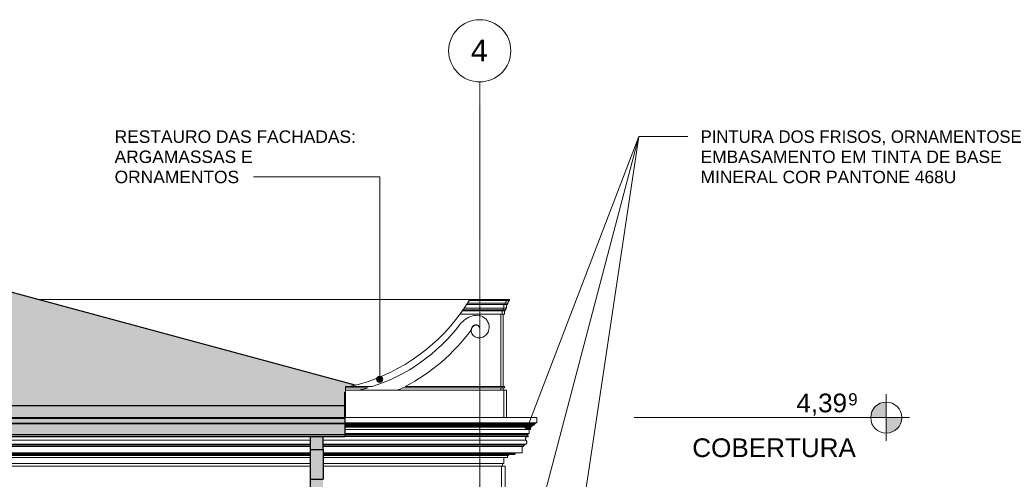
# Model space of a CAD drawing. Header units: millimetres. Extents: x -32191 to 39105, y -1740 to 9180.
# Tile 6 of 30: x -525 to 7393, y 4833 to 8528. Entities that reach past the tile are written whole.
import ezdxf

# ---------------------------------------------------------------- set-up
doc = ezdxf.new("R2010")
doc.units = ezdxf.units.MM
doc.linetypes.add('_Traço - ponto', pattern=[16, 12, -2, 0, -2])
for name, color, linetype, lineweight in [('A-FLOR-LEVL', 51, 'Continuous', 9), ('A-GENM', 13, 'Continuous', 18), ('A-ROOF', 132, 'Continuous', 25), ('A-ROOF-OTLN', 132, 'Continuous', 25), ('A-ROOF-PATT', 132, 'Continuous', 25), ('A-WALL', 113, 'Continuous', 18), ('G-ANNO-TEXT', 231, 'Continuous', 9), ('S-GRID', 1, 'Continuous', 9), ('S-GRID-IDEN', 1, 'Continuous', 9)]:
    doc.layers.add(name, color=color, linetype=linetype, lineweight=lineweight)
doc.styles.add('Arial', font='arial.ttf', dxfattribs={"height": 150})
doc.styles.add('Arial_1', font='arial.ttf', dxfattribs={"height": 97.483633})
doc.styles.add('Arial_2', font='arial.ttf', dxfattribs={"height": 175})
doc.styles.add('Arial_3', font='arial.ttf', dxfattribs={"height": 100})

# ---------------------------------------------------------------- blocks, each defined once
blk = doc.blocks.new('Generic Models 19 - Generic Models 19-3087287-ELEVAÇÃO 1 - MANTER _ CONSTRUIR')
at = {"layer": 'A-GENM'}
for p, q in [((3393.8, 6269.4), (3087.7, 6269.4)), ((3093.8, 6279.4), (3393.8, 6279.4)), ((3393.8, 6279.4), (3413.8, 6279.4)), ((3393.8, 6279.4), (3393.8, 6269.4)), ((3393.8, 6269.4), (3413.8, 6269.4)), ((3413.8, 6269.4), (3413.8, 6279.4)), ((3358.8, 6186.9), (3033.8, 6186.9)), ((3363.8, 6196.5), (3040.5, 6196.5)), ((3368.8, 6210), (3049.7, 6210)), ((3378.8, 6239.4), (3069, 6239.4)), ((3383.8, 6249.4), (3075.4, 6249.4)), ((3353.8, 6186.9), (3353.8, 6160.6)), ((3358.8, 6196.5), (3358.8, 6186.9)), ((3358.8, 6186.9), (3378.8, 6186.9)), ((3363.8, 6210), (3363.8, 6196.5)), ((3363.8, 6196.5), (3383.8, 6196.5)), ((3368.8, 6239.4), (3368.8, 6210)), ((3368.8, 6210), (3388.8, 6210)), ((3373.8, 6160.6), (3373.8, 6186.9)), ((3378.8, 6249.4), (3378.8, 6239.4)), ((3378.8, 6239.4), (3398.8, 6239.4)), ((3378.8, 6186.9), (3378.8, 6196.5)), ((3383.8, 6249.4), (3403.8, 6249.4)), ((3383.8, 6196.5), (3383.8, 6210)), ((3388.8, 6210), (3388.8, 6239.4)), ((3398.8, 6239.4), (3398.8, 6249.4)), ((3353.8, 6160.6), (3015, 6160.6)), ((3353.8, 6160.6), (3373.8, 6160.6)), ((3363.8, 6160.6), (3363.8, 5579.1)), ((2094.7, 5569.1), (2094.7, 5579.1)), ((2094.7, 5579.1), (2310.4, 5579.1)), ((2277.8, 5569.1), (2094.7, 5569.1)), ((2094.7, 5329.1), (2094.7, 5549.1)), ((3368.8, 5549.1), (2094.7, 5549.1)), ((3353.8, 5569.1), (2555.7, 5569.1)), ((2575.1, 5579.1), (3353.8, 5579.1)), ((3373.8, 5579.1), (3353.8, 5579.1)), ((3353.8, 5579.1), (3353.8, 5569.1)), ((3353.8, 5569.1), (3373.8, 5569.1)), ((3363.8, 5569.1), (3363.8, 5549.1)), ((3368.8, 5549.1), (3368.8, 5329.1)), ((3388.8, 5549.1), (3368.8, 5549.1)), ((3373.8, 5569.1), (3373.8, 5579.1)), ((3388.8, 5329.1), (3388.8, 5549.1)), ((2094.7, 5329.1), (3368.8, 5329.1)), ((3363.8, 5329.1), (3363.8, 5328.7)), ((3368.8, 5329.1), (3388.8, 5329.1))]:
    blk.add_line(p, q, dxfattribs=at)
for centre, radius, start, end in [((1790.4, 7058.3), 1518.4, 328.69714, 329.13775), ((1790.4, 7058.3), 1518.4, 323.76082, 324.97826), ((1790.4, 7058.3), 1518.4, 324.97826, 325.42126), ((1790.4, 7058.3), 1518.4, 325.42126, 326.03608), ((1790.4, 7058.3), 1518.4, 326.03608, 327.36269), ((1790.4, 7058.3), 1518.4, 327.36269, 327.80967), ((3175.1, 5950), 205.5, 106.56223, 142.0146), ((3147.8, 6041.4), 110.1, 55.43777, 106.56223), ((3157.8, 6055.9), 92.5, 338.56223, 55.43777), ((1874.6, 6939.7), 1428.7, 287.75853, 322.82854), ((1858.2, 6951.8), 1548.7, 297.57447, 323.56948), ((3159.2, 6027), 55.2, 144.13766, 174.62916), ((3159.2, 6027), 53.2, 144.13766, 223.86234), ((3145, 6037.2), 37.7, 81.86234, 144.13766), ((3145, 6037.2), 35.7, 81.86234, 144.13766), ((3150.1, 6051.3), 21.2, 0, 90), ((3148, 6051.3), 23.3, 0, 84.12343), ((3163.9, 6053.6), 86, 293.43777, 338.56223), ((3170.6, 6037.9), 69, 223.86234, 293.43777), ((1874.6, 6939.7), 1428.7, 283.25767, 286.39273), ((1858.2, 6951.8), 1548.7, 295.07132, 296.76425)]:
    blk.add_arc(centre, radius, start, end, dxfattribs=at)
for points, knots in [([(3087.7, 6269.4), (3087.3, 6268.7), (3086.6, 6267.5), (3085.4, 6265.6), (3084.5, 6264), (3083.4, 6262.3), (3082.3, 6260.6), (3081.2, 6258.7), (3080, 6256.9), (3078.9, 6255), (3077.3, 6252.4), (3076.1, 6250.6), (3075.4, 6249.4)], [0, 0, 0, 0, 0.166667, 0.25, 0.333333, 0.416667, 0.5, 0.583333, 0.666667, 0.75, 0.833333, 1, 1, 1, 1]), ([(3392, 6269.4), (3390.8, 6268.8), (3388.6, 6267.3), (3386.4, 6264.9), (3384.9, 6262.7), (3383.8, 6260.3), (3382.5, 6255.9), (3382.9, 6251.8), (3383.8, 6249.4)], [0, 0, 0, 0, 0.166667, 0.333333, 0.416667, 0.5, 0.666667, 1, 1, 1, 1]), ([(3403.8, 6249.4), (3402.9, 6251.8), (3402.5, 6255.9), (3403.8, 6260.3), (3404.9, 6262.7), (3406.4, 6264.9), (3408.6, 6267.3), (3410.8, 6268.8), (3412, 6269.4)], [-1, -1, -1, -1, -0.666667, -0.5, -0.416667, -0.333333, -0.166667, 0, 0, 0, 0])]:
    blk.add_open_spline(points, degree=3, knots=knots, dxfattribs=at)
blk = doc.blocks.new('Generic Models 17 - Generic Models 17-3093004-ELEVAÇÃO 1 - MANTER _ CONSTRUIR')
at = {"layer": 'A-GENM'}
for p, q in [((3358.6, 4938.7), (3378.9, 4938.7)), ((3378.9, 4938.7), (3378.9, 4638.7))]:
    blk.add_line(p, q, dxfattribs=at)
blk = doc.blocks.new('Generic Models 1 - Generic Models 24-4258923-ELEVAÇÃO 1 - MANTER _ CONSTRUIR')
at = {"layer": 'A-GENM', "lineweight": 25}
for points in [[(1914.4, 5072.3), (1914.4, 5173.8), (1814.4, 5173.8), (1814.4, 5072.3), (1880.6, 5072.3)], [(1914.4, 4832.9), (1914.4, 5072.3), (1814.4, 5072.3), (1814.4, 4832.9)], [(1814.4, 1341.9), (1914.4, 1341.9), (1914.4, 4832.9), (1814.4, 4832.9), (1814.4, 1380)]]:
    blk.add_hatch(color=9, dxfattribs=at).paths.add_polyline_path(points, flags=0)
at = {"layer": 'A-GENM', "color": 5, "lineweight": 25}
for p, q in [((1814.4, 5072.3), (1814.4, 5173.8)), ((1914.4, 5072.3), (1914.4, 5173.8)), ((1814.4, 5072.3), (1914.4, 5072.3)), ((1814.4, 4832.9), (1814.4, 5072.3)), ((1914.4, 5072.3), (1914.4, 4832.9)), ((1814.4, 4832.9), (1914.4, 4832.9)), ((1814.4, 1341.9), (1814.4, 4832.9))]:
    blk.add_line(p, q, dxfattribs=at)
blk = doc.blocks.new('ORNAMENTO SUPERIOR - ORNAMENTO SUPERIOR-4323885-ELEVAÇÃO 1 - MANTER _ CONSTRUIR')
at = {"layer": 'A-GENM'}
for p, q in [((-30071.1, 5328.7), (3632.7, 5328.7)), ((3632.7, 5328.7), (3632.7, 5287.4)), ((3632.7, 5287.4), (2089.7, 5287.4)), ((3622.7, 5282.4), (2089.7, 5282.4)), ((3617.7, 5277.4), (2089.7, 5277.4)), ((3612.7, 5267.4), (2089.7, 5267.4)), ((3597.7, 5262.4), (2089.7, 5262.4)), ((3592.7, 5257.4), (2089.7, 5257.4)), ((3587.7, 5252.4), (2089.7, 5252.4)), ((3582.7, 5232.4), (2089.7, 5232.4)), ((3572.7, 5232.4), (3572.7, 5202.4)), ((3582.7, 5252.4), (3582.7, 5232.4)), ((3587.7, 5257.4), (3587.7, 5252.4)), ((3592.7, 5262.4), (3592.7, 5257.4)), ((3597.7, 5267.4), (3597.7, 5262.4)), ((3612.7, 5277.4), (3612.7, 5267.4)), ((3617.7, 5282.4), (3617.7, 5277.4)), ((3622.7, 5287.4), (3622.7, 5282.4)), ((-4045.6, 5147.5), (1814.4, 5147.5)), ((1914.4, 5147.5), (3545.9, 5147.5)), ((3572.7, 5202.4), (2089.7, 5202.4)), ((3562.7, 5192.4), (2089.7, 5192.4)), ((2089.7, 5187.4), (3552.7, 5187.4)), ((2089.7, 5176.7), (3566.4, 5176.7)), ((3552.7, 5192.4), (3552.7, 5187.4)), ((3552.7, 5187.4), (3566.4, 5176.7)), ((3562.7, 5202.4), (3562.7, 5192.4)), ((1814.4, 5116.7), (-4045.6, 5116.7)), ((1814.4, 5106.7), (-4045.6, 5106.7)), ((1814.4, 5096.7), (-4045.6, 5096.7)), ((3546.6, 5116.7), (1914.4, 5116.7)), ((3536.6, 5106.7), (1914.4, 5106.7)), ((3526.6, 5096.7), (1914.4, 5096.7)), ((3516.6, 5096.7), (3516.6, 5046.7)), ((3526.6, 5106.7), (3526.6, 5096.7)), ((3536.6, 5116.7), (3536.6, 5106.7)), ((1814.4, 5046.7), (-4045.6, 5046.7)), ((-4045.6, 5041.7), (1814.4, 5041.7)), ((-4045.6, 5031.7), (1814.4, 5031.7)), ((1814.4, 5023.7), (-4045.6, 5023.7)), ((1814.4, 5008.7), (-4045.6, 5008.7)), ((3516.6, 5046.7), (1914.4, 5046.7)), ((1914.4, 5041.7), (3456.6, 5041.7)), ((1914.4, 5031.7), (3452.5, 5031.7)), ((3406.6, 5023.7), (1914.4, 5023.7)), ((3398.6, 5008.7), (1914.4, 5008.7)), ((3368.6, 5008.7), (3368.6, 4958.7)), ((3398.6, 5023.7), (3398.6, 5008.7)), ((3406.6, 5031.7), (3406.6, 5023.7)), ((1814.4, 4958.7), (-4045.6, 4958.7)), ((1814.4, 4938.7), (-4045.6, 4938.7)), ((3368.6, 4958.7), (1914.4, 4958.7)), ((3358.6, 4938.7), (1914.4, 4938.7)), ((3358.6, 4958.7), (3358.6, 4938.7))]:
    blk.add_line(p, q, dxfattribs=at)
for points, knots in [([(3557, 5176.7), (3556.3, 5176.6), (3554.9, 5176.1), (3552.9, 5175.2), (3550.9, 5174.1), (3549.1, 5172.6), (3547.4, 5171), (3546, 5169.2), (3544.8, 5167.2), (3543.5, 5164.4), (3542.5, 5160.7), (3542.5, 5156), (3543.6, 5151.5), (3545.1, 5148.7), (3545.9, 5147.5)], [0.2063355, 0.2063355, 0.2063355, 0.2063355, 0.25, 0.3, 0.35, 0.4, 0.45, 0.5, 0.55, 0.6, 0.7, 0.8, 0.9, 1, 1, 1, 1]), ([(3456.6, 5041.7), (3456.9, 5041.3), (3457.5, 5040.6), (3458.1, 5039.3), (3458.4, 5038), (3458.3, 5036.6), (3458, 5035.5), (3457.6, 5034.7), (3457.2, 5034.1), (3456.8, 5033.5), (3456.3, 5033.1), (3455.7, 5032.6), (3455.1, 5032.3), (3454.5, 5032), (3453.6, 5031.7), (3452.9, 5031.7), (3452.5, 5031.7)], [0, 0, 0, 0, 0.1, 0.2, 0.3, 0.4, 0.5, 0.55, 0.6, 0.65, 0.7, 0.75, 0.8, 0.85, 0.9, 1, 1, 1, 1])]:
    blk.add_open_spline(points, degree=3, knots=knots, dxfattribs=at)
for points in [[(3545.9, 5147.5), (3547.2, 5146.1), (3549.5, 5143.1), (3551.7, 5137.8), (3552.6, 5132.2), (3552, 5126.5), (3550, 5121.2), (3547.8, 5118.1), (3546.6, 5116.7)], [(3454.6, 5046.7), (3454.6, 5046), (3454.8, 5044.8), (3455.5, 5043.1), (3456.2, 5042.1), (3456.6, 5041.7)]]:
    blk.add_open_spline(points, degree=3, dxfattribs=at)
blk = doc.blocks.new('Level - M_Level Head ABNT-2835562-ELEVAÇÃO 1 - MANTER _ CONSTRUIR')
at = {"layer": 'A-FLOR-LEVL'}
h = blk.add_hatch(color=256, dxfattribs=at)
edge = h.paths.add_edge_path(flags=0)
edge.add_line((6443.5, 1030), (6318.5, 1030))
edge.add_arc((6443.5, 1030), 125, 90, 180, ccw=False)
edge.add_line((6443.5, 1155), (6443.5, 1030))
h = blk.add_hatch(color=256, dxfattribs=at)
edge = h.paths.add_edge_path(flags=0)
edge.add_arc((6443.5, 1030), 125, -90, 0, ccw=False)
edge.add_line((6443.5, 905), (6443.5, 1030))
edge.add_line((6443.5, 1030), (6568.5, 1030))
for p, q in [((6443.5, 1219.5), (6443.5, 844)), ((6443.5, 1030), (6443.5, 1155)), ((6250.4, 1030), (6631.1, 1030)), ((6318.5, 1030), (6443.5, 1030)), ((6568.5, 1030), (6443.5, 1030)), ((6443.5, 1030), (6443.5, 905))]:
    blk.add_line(p, q, dxfattribs=at)
blk.add_circle((6443.5, 1030), 125, dxfattribs=at)
for start, end in [(90, 180), (270, 0)]:
    blk.add_arc((6443.5, 1030), 125, start, end, dxfattribs=at)
blk = doc.blocks.new('Grid - Head Grid-11506-ELEVAÇÃO 1 - MANTER _ CONSTRUIR')
at = {"layer": 'S-GRID-IDEN'}
blk.add_circle((-29896.1, 8278.5), 250, dxfattribs=at)

msp = doc.modelspace()

# ---------------------------------------------------------------- hatches: boundary and pattern name
at = {"layer": 'A-ROOF'}
for points in [[(2089.7, 5431.9), (2094.7, 5431.9), (2094.7, 5534.2), (2089.7, 5534.2)], [(-14097.3, 5328.7), (2089.7, 5328.7), (2089.7, 5425.2), (-30500.8, 5425.2), (-30476.7, 5328.7), (-14243.3, 5328.7)]]:
    msp.add_hatch(color=9, dxfattribs=at).paths.add_polyline_path(points, flags=0)
at = {"layer": 'A-ROOF-OTLN'}
for points in [[(-14097.3, 5282.5), (2089.7, 5282.5), (2089.7, 5322.2), (-30722.8, 5322.2), (-30719.3, 5282.5), (-14170.3, 5282.5)], [(-14097.3, 5279), (2089.7, 5279), (2089.7, 5282.5), (-30719.3, 5282.5), (-30699.8, 5279), (-14170.3, 5279)], [(-5998.9, 5193.5), (2089.7, 5193.5), (2089.7, 5279), (-30699.8, 5279), (-30696.8, 5256.9), (-30688.3, 5236.3), (-30674.7, 5218.5), (-30657, 5205), (-30636.3, 5196.4), (-30614.2, 5193.5), (-6071.9, 5193.5)], [(-22341.7, 5173.8), (2089.7, 5173.8), (2089.7, 5193.5), (-30614.2, 5193.5), (-30610.7, 5173.8), (-22414.6, 5173.8)]]:
    msp.add_hatch(color=9, dxfattribs=at).paths.add_polyline_path(points, flags=0)
at = {"layer": 'A-ROOF-PATT'}
for points in [[(-12930, 5425.2), (2089.7, 5425.2), (2089.7, 5534.2), (2094.7, 5534.2), (2094.7, 5579.1), (2128.8, 5579.1), (2172.9, 5590), (-1968, 6708.1), (-4043.8, 6189.1), (-27444.8, 6189.2), (-30500.8, 5425.2), (-13221.8, 5425.2)], [(2094.7, 5328.8), (2094.7, 5431.9), (2089.7, 5431.9), (2089.7, 5328.8)]]:
    msp.add_hatch(color=9, dxfattribs=at).paths.add_polyline_path(points, flags=0)
at = {"layer": 'G-ANNO-TEXT'}
h = msp.add_hatch(color=7, dxfattribs=at)
edge = h.paths.add_edge_path(flags=0)
edge.add_arc((2370.3, 5637.4), 25, 0, 360)
h = msp.add_hatch(color=7, dxfattribs=at)
edge = h.paths.add_edge_path(flags=0)
edge.add_arc((3560.2, 5260.5), 25, 0, 360)

# ---------------------------------------------------------------- linework, layer by layer
at = {"layer": 'A-FLOR-LEVL'}
msp.add_line((6443.5, 5328.7), (4416.3, 5328.7), dxfattribs=at)
at = {"layer": 'A-ROOF', "color": 5}
for p, q in [((2172.9, 5590), (-1968, 6708.1)), ((2089.7, 5328.7), (2089.7, 5534.2)), ((2089.7, 5534.2), (2094.7, 5534.2)), ((-30500.8, 5425.2), (2089.7, 5425.2)), ((2094.7, 5431.9), (2089.7, 5431.9)), ((2089.7, 5328.8), (2094.8, 5328.8))]:
    msp.add_line(p, q, dxfattribs=at)
at = {"layer": 'A-ROOF-OTLN', "color": 5}
for p, q in [((2089.7, 5322.2), (-30722.8, 5322.2)), ((2089.7, 5322.6), (-30717.8, 5322.6)), ((2089.7, 5322.7), (-30507.2, 5322.7)), ((2089.7, 5322.6), (2089.7, 5173.8)), ((2089.7, 5282.5), (-30719.3, 5282.5)), ((2089.7, 5279), (-30699.8, 5279)), ((-30614.2, 5193.5), (2089.7, 5193.5)), ((2089.7, 5173.8), (-30610.7, 5173.8))]:
    msp.add_line(p, q, dxfattribs=at)
at = {"layer": 'A-WALL'}
for p, q in [((3093.8, 6279.4), (-380.3, 6279.4)), ((3343.8, 6160.6), (3343.8, 5579.1)), ((2094.7, 5569.1), (2094.7, 5549.1)), ((3343.8, 5569.1), (3343.8, 5549.1)), ((3348.9, 4938.7), (3348.9, 1280))]:
    msp.add_line(p, q, dxfattribs=at)
for start, end in [(324.37896, 329.13536), (282.89538, 324.36791)]:
    msp.add_arc((1790.1, 7058.5), 1518.8, start, end, dxfattribs=at)
at = {"layer": 'G-ANNO-TEXT', "color": 7}
for p, q in [((3438.7, 3736.7), (4454.5, 7588.2)), ((3465.5, 996.7), (4454.5, 7588.2)), ((3560.2, 5260.5), (4454.5, 7588.2)), ((4454.5, 7588.2), (4848.4, 7588.2)), ((4454.5, 7588.2), (4848.4, 7588.2)), ((4454.5, 7588.2), (4848.4, 7588.2)), ((2343.6, 7264.1), (1354.9, 7264.1)), ((2370.3, 7264.1), (2343.6, 7264.1)), ((2370.3, 5637.4), (2370.3, 7264.1))]:
    msp.add_line(p, q, dxfattribs=at)
for centre in [(2370.3, 5637.4), (3560.2, 5260.5)]:
    msp.add_circle(centre, 25, dxfattribs=at)
at = {"layer": 'S-GRID', "linetype": '_Traço - ponto'}
msp.add_line((3173.9, -1739.6), (3173.9, 8028.5), dxfattribs=at)

# ---------------------------------------------------------------- block references
at = {"layer": 'A-FLOR-LEVL'}
msp.add_blockref('Level - M_Level Head ABNT-2835562-ELEVAÇÃO 1 - MANTER _ CONSTRUIR', (0, 4298.7), dxfattribs=at)
at = {"layer": 'A-GENM'}
for name in ['Generic Models 19 - Generic Models 19-3087287-ELEVAÇÃO 1 - MANTER _ CONSTRUIR', 'ORNAMENTO SUPERIOR - ORNAMENTO SUPERIOR-4323885-ELEVAÇÃO 1 - MANTER _ CONSTRUIR', 'Generic Models 17 - Generic Models 17-3093004-ELEVAÇÃO 1 - MANTER _ CONSTRUIR']:
    msp.add_blockref(name, (0, 0), dxfattribs=at)
at = {"layer": 'A-GENM', "color": 5, "lineweight": 25}
msp.add_blockref('Generic Models 1 - Generic Models 24-4258923-ELEVAÇÃO 1 - MANTER _ CONSTRUIR', (0, 0), dxfattribs=at)
at = {"layer": 'S-GRID-IDEN'}
msp.add_blockref('Grid - Head Grid-11506-ELEVAÇÃO 1 - MANTER _ CONSTRUIR', (33070, 0), dxfattribs=at)

# ---------------------------------------------------------------- texts
at = {"layer": 'A-FLOR-LEVL', "attachment_point": 1}
for s, insert, char_height, width, style in [('4,39', (5720.5, 5521.9), 150, 505.063, 'Arial'), ('9', (6137.3, 5524.9), 97.5, 96.202, 'Arial_1'), ('COBERTURA', (4883.5, 5161.9), 150, 1615.4, 'Arial')]:
    msp.add_mtext(s, dxfattribs=dict(at, insert=insert, char_height=char_height, width=width, style=style))
at = {"layer": 'G-ANNO-TEXT', "color": 7, "char_height": 100, "attachment_point": 1, "style": 'Arial_3'}
for s, insert, width in [('RESTAURO DAS FACHADAS: ', (238, 7638.2), 2429.113), ('PINTURA DOS FRISOS, ORNAMENTOSE ', (4950, 7638.2), 3359.071), ('ARGAMASSAS E ', (238, 7476.2), 1422.995), ('EMBASAMENTO EM TINTA DE BASE ', (4950, 7476.2), 3038.396), ('ORNAMENTOS', (238, 7314.1), 1230.59), ('MINERAL COR PANTONE 468U', (4950, 7314.1), 2537.341)]:
    msp.add_mtext(s, dxfattribs=dict(at, insert=insert, width=width))
at = {"layer": 'S-GRID-IDEN', "insert": (3102.6, 8367.9), "char_height": 175, "width": 168.354, "attachment_point": 1, "style": 'Arial_2'}
msp.add_mtext('4', dxfattribs=at)

doc.saveas('drawing.dxf')
